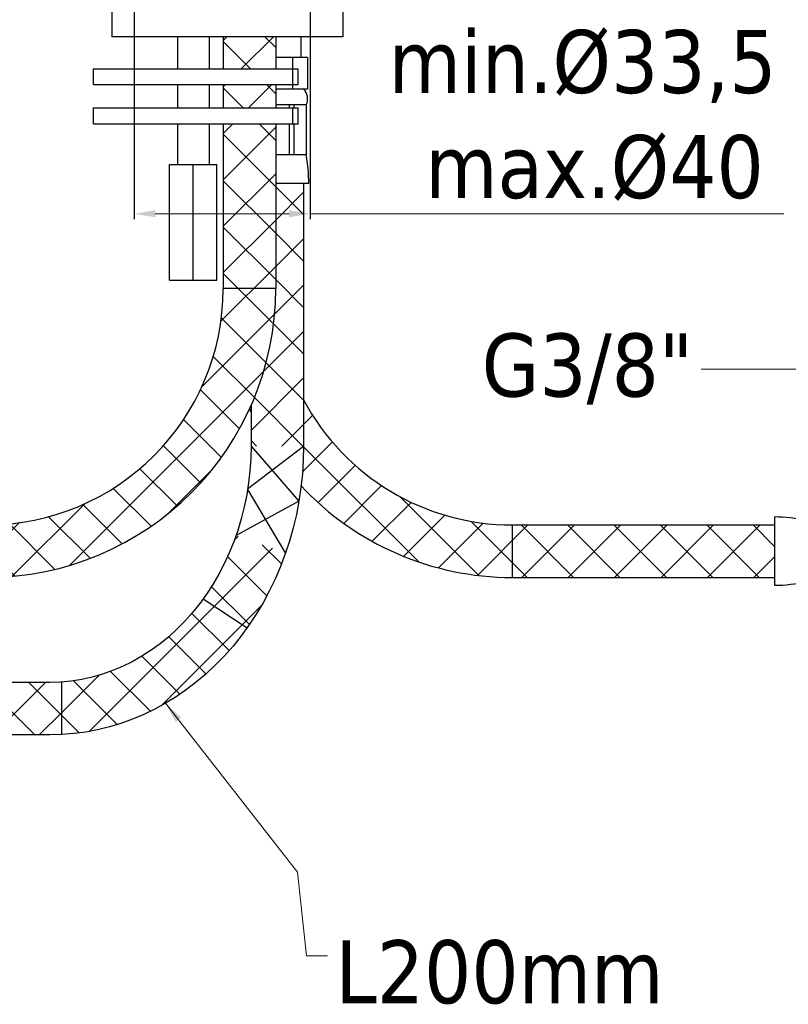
# Model space of a CAD drawing. Header units: millimetres. Extents: x 2465 to 2926, y 45 to 644.
# Tile 3 of 6: x 2624 to 2770, y 53 to 240. Entities that reach past the tile are written whole.
import ezdxf

# ---------------------------------------------------------------- set-up
doc = ezdxf.new("R2010")
doc.units = ezdxf.units.MM
doc.styles.get("Standard").update_dxf_attribs({"font": 'tahoma.ttf'})
doc.dimstyles.new('ISO-25', dxfattribs={"dimtxt": 12, "dimasz": 4, "dimexe": 1, "dimexo": 1.5, "dimgap": 1.5, "dimtad": 1, "dimdec": 0, "dimtxsty": 'Standard', "dimcen": 2.5, "dimclrd": 7, "dimclre": 7, "dimclrt": 7, "dimadec": 0, "dimazin": 0, "dimtfac": 1, "dimtdec": 0, "dimtmove": 0, "dimatfit": 3, "dimfxl": 1, "dimlwd": 13, "dimarcsym": 0})
pattern_1 = [(45, (863.466, 116.884), (-4.419417, 4.419417), []), (135, (863.466, 116.884), (-4.419417, -4.419417), [])]

# ---------------------------------------------------------------- blocks, each defined once
blk = doc.blocks.new('*D8')
at = {"color": 7, "linetype": 'Continuous', "lineweight": -2, "transparency": 16777216}
for p, q in [((2693.06, 275.06), (2809.13, 275.06)), ((2708.56, 255.52), (2809.13, 255.52))]:
    blk.add_line(p, q, dxfattribs=at)
at = {"color": 7, "linetype": 'Continuous', "lineweight": 13, "transparency": 16777216}
for p, q in [((2808.13, 271.06), (2808.13, 259.52)), ((2808.13, 255.52), (2808.13, 191.41))]:
    blk.add_line(p, q, dxfattribs=at)
at = {"color": 7, "linetype": 'Continuous', "transparency": 16777216}
for points in [[(2807.46, 271.06), (2808.79, 271.06), (2808.13, 275.06)], [(2807.46, 259.52), (2808.79, 259.52), (2808.13, 255.52)]]:
    blk.add_solid(points, dxfattribs=at)
at = {"layer": 'Defpoints', "color": 0, "linetype": 'Continuous', "transparency": 16777216}
for p in [(2691.56, 275.06), (2707.06, 255.52), (2808.13, 255.52)]:
    blk.add_point(p, dxfattribs=at)
at = {"color": 7, "linetype": 'Continuous', "transparency": 16777216, "insert": (2800.38, 221.47), "char_height": 12, "attachment_point": 5, "rotation": 90}
blk.add_mtext('max. 40', dxfattribs=at)
blk = doc.blocks.new('*D9')
at = {"color": 7, "linetype": 'Continuous', "lineweight": -2, "transparency": 16777216}
for p, q in [((2645.31, 273.56), (2645.31, 202.31)), ((2678.81, 273.56), (2678.81, 202.31))]:
    blk.add_line(p, q, dxfattribs=at)
at = {"color": 7, "linetype": 'Continuous', "lineweight": 13, "transparency": 16777216}
for p, q in [((2649.31, 203.31), (2674.81, 203.31)), ((2678.81, 203.31), (2768.99, 203.31))]:
    blk.add_line(p, q, dxfattribs=at)
at = {"color": 7, "transparency": 16777216}
for points in [[(2649.31, 203.98), (2649.31, 202.65), (2645.31, 203.31)], [(2674.81, 202.65), (2674.81, 203.98), (2678.81, 203.31)]]:
    blk.add_solid(points, dxfattribs=at)
at = {"layer": 'Defpoints', "color": 0, "transparency": 16777216}
for p in [(2645.31, 275.06), (2678.81, 275.06), (2678.81, 203.31)]:
    blk.add_point(p, dxfattribs=at)
at = {"color": 7, "transparency": 16777216, "insert": (2730.7, 222.03), "char_height": 12, "attachment_point": 5}
blk.add_mtext('min.%%c33,5 \\P max.%%c40', dxfattribs=at)

msp = doc.modelspace()

# ---------------------------------------------------------------- hatches: boundary and pattern name
at = {"linetype": 'Continuous'}
h = msp.add_hatch(dxfattribs=at)
h.set_pattern_fill('ANSI37', scale=50, style=0)
h.set_pattern_definition(pattern_1)
h.paths.add_polyline_path([(2672.26, 220.46), (2662.26, 220.46), (2662.26, 189.06), (2672.26, 189.06)])
h.paths.add_polyline_path([(2672.26, 230.91), (2672.26, 237.02), (2662.26, 237.02), (2662.26, 230.91)])
h.paths.add_polyline_path([(2662.26, 227.91), (2662.26, 223.46), (2672.26, 223.46), (2672.26, 227.91)])
h.paths.add_polyline_path([(2617.26, 144.06), (2617.26, 134.06, 0.414214), (2672.26, 189.06), (2662.26, 189.06, -0.414214)])
h.paths.add_polyline_path([(2567.26, 144.06), (2567.26, 134.06), (2617.26, 134.06), (2617.26, 144.06)])
h = msp.add_hatch(dxfattribs=at)
h.set_pattern_fill('ANSI37', scale=50, style=0)
h.set_pattern_definition(pattern_1)
h.paths.add_polyline_path([(2629.26, 104.06), (2631.54, 104.12), (2631.54, 114.15), (2631.29, 114.12), (2629.26, 114.06), (2588.04, 114.06), (2588.26, 113.66), (2588.45, 113.24), (2588.62, 112.79), (2588.77, 112.31), (2588.9, 111.81), (2589.01, 111.28), (2589.1, 110.74), (2589.16, 110.19), (2589.2, 109.63), (2589.21, 109.06), (2589.2, 108.5), (2589.16, 107.93), (2589.1, 107.38), (2589.01, 106.84), (2588.9, 106.31), (2588.77, 105.81), (2588.62, 105.33), (2588.45, 104.88), (2588.26, 104.47), (2588.04, 104.06)])
h.paths.add_polyline_path([(2677.56, 209.06), (2672.26, 209.06), (2672.26, 189.06, -0.104481), (2667.56, 166.81), (2667.56, 159.06), (2677.56, 159.06)])
h = msp.add_hatch(dxfattribs=at)
h.set_pattern_fill('ANSI37', scale=50, style=0)
h.set_pattern_definition(pattern_1)
h.paths.add_polyline_path([(2677.56, 167.87), (2677.56, 159.06), (2677.51, 156.43), (2677.34, 153.81), (2677.1, 151.49, 0.207586), (2717.26, 134.06), (2717.26, 144.06, -0.276909)])
h.paths.add_polyline_path([(2717.26, 144.06), (2717.26, 134.06), (2767.26, 134.06), (2767.26, 144.06)])
h = msp.add_hatch(dxfattribs=at)
h.set_pattern_fill('ANSI37', scale=50, style=0)
h.set_pattern_definition(pattern_1)
h.paths.add_polyline_path([(2645.89, 118.55), (2644.95, 118.02), (2643.09, 117.11), (2641.19, 116.31), (2639.26, 115.63), (2637.3, 115.07), (2635.31, 114.63), (2633.3, 114.31), (2631.54, 114.15), (2631.54, 104.12), (2633.82, 104.31), (2636.09, 104.61), (2638.35, 105.04), (2640.58, 105.59), (2642.79, 106.26), (2644.97, 107.05), (2647.12, 107.95), (2649.23, 108.97), (2651.19, 110.05)])
h.paths.add_polyline_path([(2650.23, 121.42), (2648.52, 120.18), (2646.76, 119.05), (2645.89, 118.55), (2651.19, 110.05), (2651.29, 110.11), (2653.31, 111.35), (2655.27, 112.7), (2657.18, 114.16), (2659.02, 115.73), (2660.8, 117.39), (2662.5, 119.14), (2664.14, 120.99), (2665.69, 122.93), (2666.8, 124.45), (2658.45, 129.97), (2657.8, 129.07), (2656.43, 127.36), (2654.98, 125.74), (2653.46, 124.21), (2651.88, 122.76)])
h.paths.add_polyline_path([(2660.3, 132.73), (2659.09, 130.86), (2658.45, 129.97), (2666.8, 124.45), (2667.16, 124.95), (2668.54, 127.04), (2669.84, 129.21), (2671.04, 131.45), (2672.15, 133.76), (2673.16, 136.12), (2674.08, 138.53), (2674.14, 138.74), (2664.7, 142.05), (2664.28, 140.85), (2663.42, 138.73), (2662.47, 136.67), (2661.43, 134.67)])

# ---------------------------------------------------------------- linework, layer by layer
at = {"color": 7, "linetype": 'Continuous'}
for p, q in [((2641.06, 244.34), (2641.06, 237.02)), ((2685.06, 244.34), (2685.06, 237.02)), ((2685.06, 237.02), (2641.06, 237.02)), ((2653.56, 237.02), (2653.56, 230.91)), ((2659.56, 237.02), (2659.56, 230.91)), ((2662.26, 237.02), (2662.26, 230.91)), ((2672.26, 237.02), (2672.26, 230.91)), ((2677.06, 237.02), (2677.06, 233.06)), ((2678.33, 233.06), (2672.26, 233.06)), ((2675.45, 233.06), (2675.45, 230.91)), ((2678.33, 233.06), (2678.33, 227.06)), ((2637.56, 230.91), (2676.56, 230.91)), ((2637.56, 227.91), (2637.56, 230.91)), ((2675.53, 227.91), (2675.53, 230.91)), ((2676.56, 227.91), (2676.56, 230.91)), ((2637.56, 227.91), (2676.56, 227.91)), ((2653.56, 227.91), (2653.56, 223.46)), ((2659.56, 227.91), (2659.56, 223.46)), ((2662.26, 227.91), (2662.26, 223.46)), ((2672.26, 227.91), (2672.26, 223.46)), ((2678.33, 227.06), (2672.26, 227.06)), ((2675.45, 227.91), (2675.45, 227.06)), ((2637.56, 223.46), (2676.56, 223.46)), ((2637.56, 220.46), (2637.56, 223.46)), ((2678.06, 224.06), (2672.26, 224.06)), ((2674.85, 224.06), (2674.85, 223.46)), ((2675.53, 220.46), (2675.53, 223.46)), ((2675.74, 224.06), (2675.74, 223.46)), ((2676.56, 220.46), (2676.56, 223.46)), ((2678.04, 224.06), (2678.04, 214.56)), ((2678.06, 224.06), (2678.06, 214.56)), ((2637.56, 220.46), (2676.56, 220.46)), ((2653.56, 220.46), (2653.56, 212.68)), ((2659.56, 220.46), (2659.56, 212.68)), ((2662.26, 220.46), (2662.26, 189.06)), ((2672.26, 220.46), (2672.26, 189.06)), ((2674.85, 220.46), (2674.85, 214.56)), ((2675.74, 220.46), (2675.74, 214.56)), ((2678.06, 214.56), (2672.26, 214.56)), ((2652.06, 190.68), (2652.06, 212.68)), ((2652.06, 212.68), (2661.06, 212.68)), ((2656.56, 190.68), (2656.56, 212.68)), ((2661.06, 190.68), (2661.06, 212.68)), ((2678.56, 209.06), (2672.26, 209.06)), ((2677.56, 209.06), (2677.56, 159.06)), ((2652.06, 190.68), (2661.06, 190.68)), ((2672.26, 189.06), (2662.26, 189.06)), ((2667.56, 166.84), (2667.56, 159.06)), ((2666.91, 150.91), (2677.56, 159.06)), ((2667.56, 159.06), (2676.68, 148.6)), ((2674.14, 138.74), (2666.91, 150.91)), ((2676.68, 148.6), (2664.7, 142.05)), ((2767.26, 145.56), (2767.26, 132.56)), ((2717.26, 144.06), (2767.26, 144.06)), ((2717.26, 144.06), (2717.26, 134.06)), ((2717.26, 134.06), (2767.26, 134.06)), ((2658.45, 129.97), (2666.82, 124.44)), ((2629.26, 114.06), (2588.03, 114.06)), ((2631.54, 104.12), (2631.54, 114.06)), ((2629.26, 104.06), (2588.03, 104.06))]:
    msp.add_line(p, q, dxfattribs=at)
for points in [[(2667.56, 159.06), (2667.51, 156.72), (2667.35, 154.38), (2667.09, 152.06), (2666.73, 149.76), (2666.27, 147.48), (2665.7, 145.23), (2665.04, 143.02), (2664.28, 140.85), (2663.42, 138.73), (2662.47, 136.67), (2661.43, 134.67), (2660.3, 132.73), (2659.09, 130.86), (2657.8, 129.07), (2656.43, 127.36), (2654.98, 125.74), (2653.46, 124.21), (2651.88, 122.76), (2650.23, 121.42), (2648.52, 120.18), (2646.76, 119.05), (2644.95, 118.02), (2643.09, 117.11), (2641.19, 116.31), (2639.26, 115.63), (2637.3, 115.07), (2635.31, 114.63), (2633.3, 114.31), (2631.29, 114.12), (2629.26, 114.06)], [(2677.56, 159.06), (2677.51, 156.43), (2677.34, 153.81), (2677.06, 151.2), (2676.68, 148.6), (2676.19, 146.04), (2675.59, 143.5), (2674.88, 140.99), (2674.08, 138.53), (2673.16, 136.12), (2672.15, 133.76), (2671.04, 131.45), (2669.84, 129.21), (2668.54, 127.04), (2667.16, 124.95), (2665.69, 122.93), (2664.14, 120.99), (2662.5, 119.14), (2660.8, 117.39), (2659.02, 115.73), (2657.18, 114.16), (2655.27, 112.7), (2653.31, 111.35), (2651.29, 110.11), (2649.23, 108.97), (2647.12, 107.95), (2644.97, 107.05), (2642.79, 106.26), (2640.58, 105.59), (2638.35, 105.04), (2636.09, 104.61), (2633.82, 104.31), (2631.54, 104.12), (2629.26, 104.06)]]:
    msp.add_lwpolyline(points, dxfattribs=at)
for centre, radius, start, end in [((2675.75, 225.22), 2.59, 333.4349, 45.4897), ((2648.06, 209.06), 30.5, 0, 10.3889), ((2617.26, 189.06), 55, 270, 0), ((2617.26, 189.06), 45, 270, 0), ((2717.26, 189.06), 45, 208.0549, 270), ((2717.26, 189.06), 55, 204.6164, 205.3317), ((2717.26, 189.06), 55, 223.0817, 270), ((2767.26, 121.19), 24.38, 75.75, 90), ((2767.26, 156.94), 24.38, 270, 284.25)]:
    msp.add_arc(centre, radius, start, end, dxfattribs=at)

# ---------------------------------------------------------------- texts
at = {"color": 7, "linetype": 'Continuous', "char_height": 12}
for s, insert, attachment_point in [('{\\C7;G3/8"}', (2751.74, 173.75), 6), ('{\\C7;L200mm}', (2683.61, 64.98), 1)]:
    msp.add_mtext(s, dxfattribs=dict(at, insert=insert, attachment_point=attachment_point))

# ---------------------------------------------------------------- dimensions: what is measured, and where the dimension line sits
at = {"color": 7, "linetype": 'Continuous'}
dim = msp.add_linear_dim(base=(2678.81, 203.31), p1=(2645.31, 275.06), p2=(2678.81, 275.06), text='min.%%c33,5 \\P max.%%c40', dimstyle='ISO-25', dxfattribs=at)
dim.commit()
dim.dimension.update_dxf_attribs({"geometry": '*D9', "text_midpoint": (2730.7, 203.31), "dimtype": 160})
dim = msp.add_linear_dim(base=(2808.13, 255.52), p1=(2691.56, 275.06), p2=(2707.06, 255.52), angle=90, text='max. 40', dimstyle='ISO-25', dxfattribs=at)
dim.commit()
dim.dimension.update_dxf_attribs({"geometry": '*D8', "text_midpoint": (2800.38, 221.47)})

# ---------------------------------------------------------------- leaders
at = {"color": 7, "linetype": 'Continuous', "annotation_type": 0, "has_hookline": 1}
for points, hookline_direction, text_width in [([(2791.26, 149.56), (2777.6, 173.75), (2753.24, 173.75)], 1, 40.52), ([(2651.29, 110.11), (2676.42, 77.94), (2678.11, 61.98), (2682.11, 61.98)], 0, 60.72)]:
    msp.add_leader(points, dimstyle='ISO-25', override={"dimgap": 1.5, "dimtad": 0}, dxfattribs=dict(at, hookline_direction=hookline_direction, text_width=text_width))

doc.saveas('drawing.dxf')
